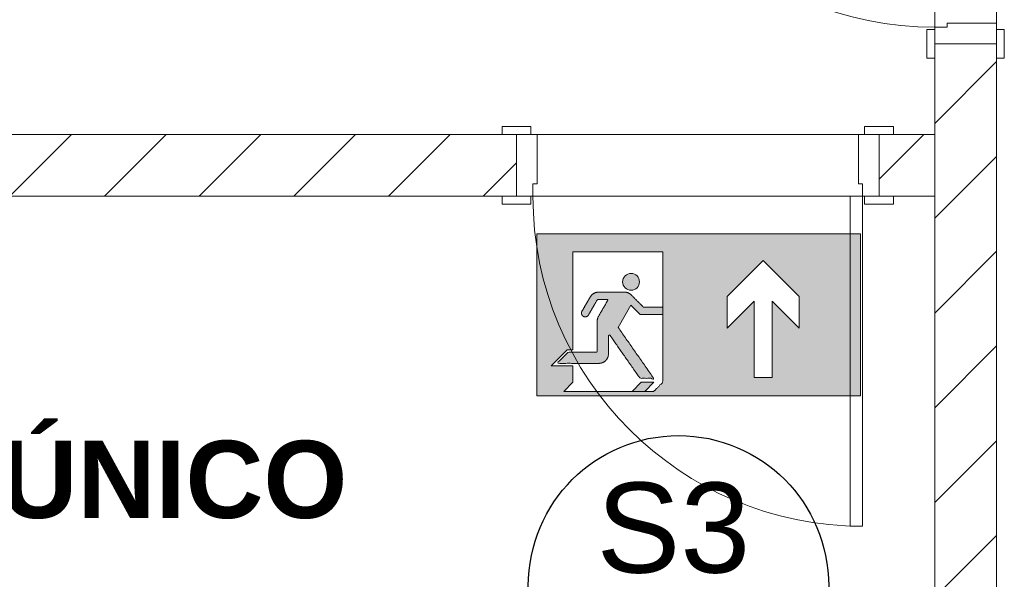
# Model space of a CAD drawing. Header units: millimetres. Extents: x 2826 to 3034, y 1533 to 1590.
# Tile 162 of 248: x 3002.83 to 3005.22, y 1551.68 to 1553.04. Entities that reach past the tile are written whole.
import ezdxf
from ezdxf.enums import TextEntityAlignment as Align

# ---------------------------------------------------------------- set-up
doc = ezdxf.new("R2010")
doc.units = ezdxf.units.MM
doc.linetypes.add('CONTINU', pattern=[0])
doc.layers.add('_Caneta_No__220', color=7, linetype='Continuous', lineweight=15, true_color=0x8a8a8a)
doc.layers.add('ARQ-TXT-1_100', color=10, linetype='Continuous')
doc.layers.add('C03', color=80, linetype='Continuous', lineweight=13)
doc.styles.add('ESTILO_GERADO_1', font='arialbd.ttf')
doc.styles.add('ESTILO_GERADO_2', font='arial.ttf')
doc.styles.add('style1', font='arial.ttf')
pattern_1 = [(45, (0.02328, 0.61931), (-0.1149048, 0.1149048), [])]

# ---------------------------------------------------------------- blocks, each defined once
blk = doc.blocks.new('SAÍDA EMER CIMA')
at = {"layer": 'C03', "lineweight": 0}
h = blk.add_hatch(color=3, dxfattribs=at)
h.dxf.hatch_style = 1
h.set_gradient(color1=(0, 255, 0), color2=(0, 255, 0), tint=1)
edge = h.paths.add_edge_path(flags=0)
edge.add_spline(control_points=[(2360.5608, 1215.4596), (2360.5608, 1215.3903), (2360.5608, 1215.321)], knot_values=[16.497787, 16.497787, 16.497787, 17.497787, 17.497787, 17.497787], weights=[1, 1, 1], degree=2, periodic=0)
edge.add_spline(control_points=[(2360.5608, 1215.321), (2360.4958, 1215.321), (2360.4308, 1215.321)], knot_values=[17.497787, 17.497787, 17.497787, 18.497787, 18.497787, 18.497787], weights=[1, 1, 1], degree=2, periodic=0)
edge.add_spline(control_points=[(2360.4308, 1215.321), (2360.4056, 1215.2958), (2360.3804, 1215.2707)], knot_values=[18.497787, 18.497787, 18.497787, 19.497787, 19.497787, 19.497787], weights=[1, 1, 1], degree=2, periodic=0)
edge.add_spline(control_points=[(2360.3804, 1215.2707), (2360.4748, 1215.2707), (2360.5692, 1215.2707)], knot_values=[19.497787, 19.497787, 19.497787, 20.497787, 20.497787, 20.497787], weights=[1, 1, 1], degree=2, periodic=0)
edge.add_spline(control_points=[(2360.5692, 1215.2707), (2360.5865, 1215.2707), (2360.5988, 1215.283)], knot_values=[20.497787, 20.497787, 20.497787, 21.283185, 21.283185, 21.283185], weights=[1, 0.92388, 1], degree=2, periodic=0)
edge.add_spline(control_points=[(2360.5988, 1215.283), (2360.6111, 1215.2952), (2360.6111, 1215.3126)], knot_values=[21.283185, 21.283185, 21.283185, 22.068583, 22.068583, 22.068583], weights=[1, 0.92388, 1], degree=2, periodic=0)
edge.add_spline(control_points=[(2360.6111, 1215.3126), (2360.6111, 1215.3528), (2360.6111, 1215.393)], knot_values=[22.068583, 22.068583, 22.068583, 23.068583, 23.068583, 23.068583], weights=[1, 1, 1], degree=2, periodic=0)
edge.add_spline(control_points=[(2360.6111, 1215.393), (2360.6111, 1215.3959), (2360.6139, 1215.3968), (2360.6167, 1215.3977), (2360.6184, 1215.3953)], knot_values=[23.068583, 23.068583, 23.068583, 24.333947, 24.333947, 25.599311, 25.599311, 25.599311], weights=[1, 0.806445, 1, 0.806445, 1], degree=2, periodic=0)
edge.add_spline(control_points=[(2360.6184, 1215.3953), (2360.6856, 1215.2994), (2360.7527, 1215.2036)], knot_values=[25.599311, 25.599311, 25.599311, 26.599311, 26.599311, 26.599311], weights=[1, 1, 1], degree=2, periodic=0)
edge.add_spline(control_points=[(2360.7527, 1215.2036), (2360.7834, 1215.2036), (2360.8141, 1215.2036)], knot_values=[26.599311, 26.599311, 26.599311, 27.599311, 27.599311, 27.599311], weights=[1, 1, 1], degree=2, periodic=0)
edge.add_spline(control_points=[(2360.8141, 1215.2036), (2360.7343, 1215.3176), (2360.6544, 1215.4317)], knot_values=[27.599311, 27.599311, 27.599311, 28.599311, 28.599311, 28.599311], weights=[1, 1, 1], degree=2, periodic=0)
edge.add_line((2360.6544, 1215.4317), (2360.7117, 1215.5308))
edge.add_line((2360.7117, 1215.5308), (2360.7537, 1215.4888))
edge.add_line((2360.7537, 1215.4888), (2360.8544, 1215.4888))
edge.add_spline(control_points=[(2360.8544, 1215.4888), (2360.8544, 1215.5055), (2360.8544, 1215.5223)], knot_values=[3, 3, 3, 4, 4, 4], weights=[1, 1, 1], degree=2, periodic=0)
edge.add_spline(control_points=[(2360.8544, 1215.5223), (2360.811, 1215.5223), (2360.7676, 1215.5223)], knot_values=[4, 4, 4, 5, 5, 5], weights=[1, 1, 1], degree=2, periodic=0)
edge.add_spline(control_points=[(2360.7676, 1215.5223), (2360.7402, 1215.5497), (2360.7128, 1215.5771)], knot_values=[5, 5, 5, 6, 6, 6], weights=[1, 1, 1], degree=2, periodic=0)
edge.add_spline(control_points=[(2360.7128, 1215.5771), (2360.7005, 1215.5894), (2360.6831, 1215.5894)], knot_values=[6, 6, 6, 6.785398, 6.785398, 6.785398], weights=[1, 0.92388, 1], degree=2, periodic=0)
edge.add_spline(control_points=[(2360.6831, 1215.5894), (2360.6247, 1215.5894), (2360.5663, 1215.5894)], knot_values=[6.785398, 6.785398, 6.785398, 7.785398, 7.785398, 7.785398], weights=[1, 1, 1], degree=2, periodic=0)
edge.add_spline(control_points=[(2360.5663, 1215.5894), (2360.5421, 1215.5894), (2360.53, 1215.5685)], knot_values=[7.785398, 7.785398, 7.785398, 8.832596, 8.832596, 8.832596], weights=[1, 0.866025, 1], degree=2, periodic=0)
edge.add_spline(control_points=[(2360.53, 1215.5685), (2360.5113, 1215.5361), (2360.4926, 1215.5038)], knot_values=[8.832596, 8.832596, 8.832596, 9.832596, 9.832596, 9.832596], weights=[1, 1, 1], degree=2, periodic=0)
edge.add_spline(control_points=[(2360.4926, 1215.5038), (2360.4842, 1215.4893), (2360.4988, 1215.4809), (2360.5133, 1215.4725), (2360.5217, 1215.487)], knot_values=[9.832596, 9.832596, 9.832596, 11.403392, 11.403392, 12.974188, 12.974188, 12.974188], weights=[1, 0.707107, 1, 0.707107, 1], degree=2, periodic=0)
edge.add_spline(control_points=[(2360.5217, 1215.487), (2360.5416, 1215.5214), (2360.5615, 1215.5559)], knot_values=[12.974188, 12.974188, 12.974188, 13.974188, 13.974188, 13.974188], weights=[1, 1, 1], degree=2, periodic=0)
edge.add_spline(control_points=[(2360.5615, 1215.5559), (2360.5857, 1215.5559), (2360.6099, 1215.5559)], knot_values=[13.974188, 13.974188, 13.974188, 14.974188, 14.974188, 14.974188], weights=[1, 1, 1], degree=2, periodic=0)
edge.add_spline(control_points=[(2360.6099, 1215.5559), (2360.5881, 1215.5182), (2360.5664, 1215.4806)], knot_values=[14.974188, 14.974188, 14.974188, 15.974188, 15.974188, 15.974188], weights=[1, 1, 1], degree=2, periodic=0)
edge.add_spline(control_points=[(2360.5664, 1215.4806), (2360.5608, 1215.4708), (2360.5608, 1215.4596)], knot_values=[15.974188, 15.974188, 15.974188, 16.497787, 16.497787, 16.497787], weights=[1, 0.965926, 1], degree=2, periodic=0)
h.paths.add_polyline_path([(2360.2907, 1215.1253), (2361.7402, 1215.1253), (2361.7402, 1215.8501), (2360.2907, 1215.8501)])
h.paths.add_polyline_path([(2361.1435, 1215.5693), (2361.3046, 1215.7304), (2361.4656, 1215.5693), (2361.4656, 1215.4284), (2361.3448, 1215.5492), (2361.3448, 1215.2069), (2361.2643, 1215.2069), (2361.2643, 1215.5492), (2361.1435, 1215.4284)], flags=16)
edge = h.paths.add_edge_path(flags=16)
edge.add_spline(control_points=[(2360.8544, 1215.5223), (2360.8544, 1215.5055), (2360.8544, 1215.4888)], knot_values=[3, 3, 3, 4, 4, 4], weights=[1, 1, 1], degree=2, periodic=0)
edge.add_spline(control_points=[(2360.8544, 1215.4888), (2360.8544, 1215.3372), (2360.8544, 1215.1857)], knot_values=[2, 2, 2, 3, 3, 3], weights=[1, 1, 1], degree=2, periodic=0)
edge.add_spline(control_points=[(2360.8544, 1215.1857), (2360.8342, 1215.1656), (2360.8141, 1215.1454)], knot_values=[1, 1, 1, 2, 2, 2], weights=[1, 1, 1], degree=2, periodic=0)
edge.add_spline(control_points=[(2360.8141, 1215.1454), (2360.794, 1215.1454), (2360.7738, 1215.1454)], knot_values=[0, 0, 0, 1, 1, 1], weights=[1, 1, 1], degree=2, periodic=0)
edge.add_line((2360.7738, 1215.1454), (2360.7169, 1215.1454))
edge.add_line((2360.7169, 1215.1454), (2360.4115, 1215.1454))
edge.add_line((2360.4115, 1215.1454), (2360.4517, 1215.1857))
edge.add_line((2360.4517, 1215.1857), (2360.4517, 1215.2602))
edge.add_line((2360.4517, 1215.2602), (2360.3551, 1215.2602))
edge.add_line((2360.3551, 1215.2602), (2360.4264, 1215.3315))
edge.add_line((2360.4264, 1215.3315), (2360.4517, 1215.3315))
edge.add_line((2360.4517, 1215.3315), (2360.4517, 1215.7695))
edge.add_line((2360.4517, 1215.7695), (2360.8544, 1215.7695))
edge.add_line((2360.8544, 1215.7695), (2360.8544, 1215.5223))
edge = h.paths.add_edge_path(flags=0)
edge.add_ellipse((2360.7125, 1215.6356), major_axis=(0.0267, 0.0267), ratio=1, start_angle=0, end_angle=360, ccw=False)
h = blk.add_hatch(color=3, dxfattribs=at)
h.dxf.hatch_style = 1
h.set_gradient(color1=(0, 255, 0), color2=(0, 255, 0), tint=1)
edge = h.paths.add_edge_path()
edge.add_ellipse((2360.7125, 1215.6356), major_axis=(0.0267, 0.0267), ratio=1, start_angle=0, end_angle=360, ccw=False)
h = blk.add_hatch(color=3, dxfattribs=at)
h.dxf.hatch_style = 1
h.set_gradient(color1=(0, 255, 0), color2=(0, 255, 0), tint=1)
edge = h.paths.add_edge_path()
edge.add_line((2360.7117, 1215.5308), (2360.7537, 1215.4888))
edge.add_line((2360.7537, 1215.4888), (2360.8544, 1215.4888))
edge.add_spline(control_points=[(2360.8544, 1215.4888), (2360.8544, 1215.5055), (2360.8544, 1215.5223)], knot_values=[3, 3, 3, 4, 4, 4], weights=[1, 1, 1], degree=2, periodic=0)
edge.add_spline(control_points=[(2360.8544, 1215.5223), (2360.811, 1215.5223), (2360.7676, 1215.5223)], knot_values=[4, 4, 4, 5, 5, 5], weights=[1, 1, 1], degree=2, periodic=0)
edge.add_spline(control_points=[(2360.7676, 1215.5223), (2360.7402, 1215.5497), (2360.7128, 1215.5771)], knot_values=[5, 5, 5, 6, 6, 6], weights=[1, 1, 1], degree=2, periodic=0)
edge.add_spline(control_points=[(2360.7128, 1215.5771), (2360.7005, 1215.5894), (2360.6831, 1215.5894)], knot_values=[6, 6, 6, 6.785398, 6.785398, 6.785398], weights=[1, 0.92388, 1], degree=2, periodic=0)
edge.add_spline(control_points=[(2360.6831, 1215.5894), (2360.6247, 1215.5894), (2360.5663, 1215.5894)], knot_values=[6.785398, 6.785398, 6.785398, 7.785398, 7.785398, 7.785398], weights=[1, 1, 1], degree=2, periodic=0)
edge.add_spline(control_points=[(2360.5663, 1215.5894), (2360.5421, 1215.5894), (2360.53, 1215.5685)], knot_values=[7.785398, 7.785398, 7.785398, 8.832596, 8.832596, 8.832596], weights=[1, 0.866025, 1], degree=2, periodic=0)
edge.add_spline(control_points=[(2360.53, 1215.5685), (2360.5113, 1215.5361), (2360.4926, 1215.5038)], knot_values=[8.832596, 8.832596, 8.832596, 9.832596, 9.832596, 9.832596], weights=[1, 1, 1], degree=2, periodic=0)
edge.add_spline(control_points=[(2360.4926, 1215.5038), (2360.4842, 1215.4893), (2360.4988, 1215.4809), (2360.5133, 1215.4725), (2360.5217, 1215.487)], knot_values=[9.832596, 9.832596, 9.832596, 11.403392, 11.403392, 12.974188, 12.974188, 12.974188], weights=[1, 0.707107, 1, 0.707107, 1], degree=2, periodic=0)
edge.add_spline(control_points=[(2360.5217, 1215.487), (2360.5416, 1215.5214), (2360.5615, 1215.5559)], knot_values=[12.974188, 12.974188, 12.974188, 13.974188, 13.974188, 13.974188], weights=[1, 1, 1], degree=2, periodic=0)
edge.add_spline(control_points=[(2360.5615, 1215.5559), (2360.5857, 1215.5559), (2360.6099, 1215.5559)], knot_values=[13.974188, 13.974188, 13.974188, 14.974188, 14.974188, 14.974188], weights=[1, 1, 1], degree=2, periodic=0)
edge.add_spline(control_points=[(2360.6099, 1215.5559), (2360.5881, 1215.5182), (2360.5664, 1215.4806)], knot_values=[14.974188, 14.974188, 14.974188, 15.974188, 15.974188, 15.974188], weights=[1, 1, 1], degree=2, periodic=0)
edge.add_spline(control_points=[(2360.5664, 1215.4806), (2360.5608, 1215.4708), (2360.5608, 1215.4596)], knot_values=[15.974188, 15.974188, 15.974188, 16.497787, 16.497787, 16.497787], weights=[1, 0.965926, 1], degree=2, periodic=0)
edge.add_spline(control_points=[(2360.5608, 1215.4596), (2360.5608, 1215.3903), (2360.5608, 1215.321)], knot_values=[16.497787, 16.497787, 16.497787, 17.497787, 17.497787, 17.497787], weights=[1, 1, 1], degree=2, periodic=0)
edge.add_spline(control_points=[(2360.5608, 1215.321), (2360.4958, 1215.321), (2360.4308, 1215.321)], knot_values=[17.497787, 17.497787, 17.497787, 18.497787, 18.497787, 18.497787], weights=[1, 1, 1], degree=2, periodic=0)
edge.add_spline(control_points=[(2360.4308, 1215.321), (2360.4056, 1215.2958), (2360.3804, 1215.2707)], knot_values=[18.497787, 18.497787, 18.497787, 19.497787, 19.497787, 19.497787], weights=[1, 1, 1], degree=2, periodic=0)
edge.add_spline(control_points=[(2360.3804, 1215.2707), (2360.4748, 1215.2707), (2360.5692, 1215.2707)], knot_values=[19.497787, 19.497787, 19.497787, 20.497787, 20.497787, 20.497787], weights=[1, 1, 1], degree=2, periodic=0)
edge.add_spline(control_points=[(2360.5692, 1215.2707), (2360.5865, 1215.2707), (2360.5988, 1215.283)], knot_values=[20.497787, 20.497787, 20.497787, 21.283185, 21.283185, 21.283185], weights=[1, 0.92388, 1], degree=2, periodic=0)
edge.add_spline(control_points=[(2360.5988, 1215.283), (2360.6111, 1215.2952), (2360.6111, 1215.3126)], knot_values=[21.283185, 21.283185, 21.283185, 22.068583, 22.068583, 22.068583], weights=[1, 0.92388, 1], degree=2, periodic=0)
edge.add_spline(control_points=[(2360.6111, 1215.3126), (2360.6111, 1215.3528), (2360.6111, 1215.393)], knot_values=[22.068583, 22.068583, 22.068583, 23.068583, 23.068583, 23.068583], weights=[1, 1, 1], degree=2, periodic=0)
edge.add_spline(control_points=[(2360.6111, 1215.393), (2360.6111, 1215.3959), (2360.6139, 1215.3968), (2360.6167, 1215.3977), (2360.6184, 1215.3953)], knot_values=[23.068583, 23.068583, 23.068583, 24.333947, 24.333947, 25.599311, 25.599311, 25.599311], weights=[1, 0.806445, 1, 0.806445, 1], degree=2, periodic=0)
edge.add_spline(control_points=[(2360.6184, 1215.3953), (2360.6856, 1215.2994), (2360.7527, 1215.2036)], knot_values=[25.599311, 25.599311, 25.599311, 26.599311, 26.599311, 26.599311], weights=[1, 1, 1], degree=2, periodic=0)
edge.add_spline(control_points=[(2360.7527, 1215.2036), (2360.7834, 1215.2036), (2360.8141, 1215.2036)], knot_values=[26.599311, 26.599311, 26.599311, 27.599311, 27.599311, 27.599311], weights=[1, 1, 1], degree=2, periodic=0)
edge.add_spline(control_points=[(2360.8141, 1215.2036), (2360.7343, 1215.3176), (2360.6544, 1215.4317)], knot_values=[27.599311, 27.599311, 27.599311, 28.599311, 28.599311, 28.599311], weights=[1, 1, 1], degree=2, periodic=0)
edge.add_line((2360.6544, 1215.4317), (2360.7117, 1215.5308))
h = blk.add_hatch(color=3, dxfattribs=at)
h.dxf.hatch_style = 1
h.set_gradient(color1=(0, 255, 0), color2=(0, 255, 0), tint=1)
h.paths.add_polyline_path([(2360.8141, 1215.1857), (2360.7572, 1215.1857), (2360.7169, 1215.1454), (2360.7738, 1215.1454)])
for points in [[(2360.2907, 1215.1253), (2360.2907, 1215.8501), (2360.2907, 1215.1253), (2361.7402, 1215.1253), (2361.7402, 1215.8501), (2361.7402, 1215.1253)], [(2361.7402, 1215.8501), (2360.2907, 1215.8501)], [(2361.1435, 1215.4284), (2361.2643, 1215.5492), (2361.2643, 1215.2069), (2361.3448, 1215.2069), (2361.3448, 1215.5492), (2361.4656, 1215.4284), (2361.4656, 1215.5693), (2361.3046, 1215.7304), (2361.1435, 1215.5693)]]:
    blk.add_lwpolyline(points, close=True, dxfattribs=at)
for points in [[(2360.8141, 1215.1857), (2360.7738, 1215.1454), (2360.7169, 1215.1454), (2360.4115, 1215.1454), (2360.4517, 1215.1857), (2360.4517, 1215.2602), (2360.3551, 1215.2602), (2360.4264, 1215.3315), (2360.4517, 1215.3315), (2360.4517, 1215.7695), (2360.8544, 1215.7695), (2360.8544, 1215.5223)], [(2360.6544, 1215.4317), (2360.7117, 1215.5308), (2360.7537, 1215.4888), (2360.8544, 1215.4888)], [(2360.8141, 1215.1857), (2360.7572, 1215.1857), (2360.7169, 1215.1454)]]:
    blk.add_lwpolyline(points, dxfattribs=at)
at = {"layer": 'C03', "lineweight": 0, "extrusion": (0, 0, -1)}
blk.add_ellipse((2360.7125, 1215.6356), major_axis=(0.0267, 0.0267), ratio=1, start_param=3.926991, end_param=10.210176, dxfattribs=at)
at = {"layer": 'C03', "lineweight": 0}
blk.add_rational_spline([(2360.7738, 1215.1454), (2360.794, 1215.1454), (2360.8141, 1215.1454), (2360.8342, 1215.1656), (2360.8544, 1215.1857), (2360.8544, 1215.3372), (2360.8544, 1215.4888), (2360.8544, 1215.5055), (2360.8544, 1215.5223), (2360.811, 1215.5223), (2360.7676, 1215.5223), (2360.7402, 1215.5497), (2360.7128, 1215.5771), (2360.7005, 1215.5894), (2360.6831, 1215.5894), (2360.6247, 1215.5894), (2360.5663, 1215.5894), (2360.5421, 1215.5894), (2360.53, 1215.5685), (2360.5113, 1215.5361), (2360.4926, 1215.5038), (2360.4842, 1215.4893), (2360.4988, 1215.4809), (2360.5133, 1215.4725), (2360.5217, 1215.487), (2360.5416, 1215.5214), (2360.5615, 1215.5559), (2360.5857, 1215.5559), (2360.6099, 1215.5559), (2360.5881, 1215.5182), (2360.5664, 1215.4806), (2360.5608, 1215.4708), (2360.5608, 1215.4596), (2360.5608, 1215.3903), (2360.5608, 1215.321), (2360.4958, 1215.321), (2360.4308, 1215.321), (2360.4056, 1215.2958), (2360.3804, 1215.2707), (2360.4748, 1215.2707), (2360.5692, 1215.2707), (2360.5865, 1215.2707), (2360.5988, 1215.283), (2360.6111, 1215.2952), (2360.6111, 1215.3126), (2360.6111, 1215.3528), (2360.6111, 1215.393), (2360.6111, 1215.3959), (2360.6139, 1215.3968), (2360.6167, 1215.3977), (2360.6184, 1215.3953), (2360.6856, 1215.2994), (2360.7527, 1215.2036), (2360.7834, 1215.2036), (2360.8141, 1215.2036), (2360.7343, 1215.3176), (2360.6544, 1215.4317)], [1, 1, 1, 1, 1, 1, 1, 1, 1, 1, 1, 1, 1, 0.923879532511, 1, 1, 1, 0.866025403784, 1, 1, 1, 0.707106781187, 1, 0.707106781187, 1, 1, 1, 1, 1, 1, 1, 0.965925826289, 1, 1, 1, 1, 1, 1, 1, 1, 1, 0.923879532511, 1, 0.923879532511, 1, 1, 1, 0.806444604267, 1, 0.806444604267, 1, 1, 1, 1, 1, 1, 1], degree=2, knots=[0, 0, 0, 1, 1, 2, 2, 3, 3, 4, 4, 5, 5, 6, 6, 6.785398, 6.785398, 7.785398, 7.785398, 8.832596, 8.832596, 9.832596, 9.832596, 11.403392, 11.403392, 12.974188, 12.974188, 13.974188, 13.974188, 14.974188, 14.974188, 15.974188, 15.974188, 16.497787, 16.497787, 17.497787, 17.497787, 18.497787, 18.497787, 19.497787, 19.497787, 20.497787, 20.497787, 21.283185, 21.283185, 22.068583, 22.068583, 23.068583, 23.068583, 24.333947, 24.333947, 25.599311, 25.599311, 26.599311, 26.599311, 27.599311, 27.599311, 28.599311, 28.599311, 28.599311], dxfattribs=at)
blk = doc.blocks.new('A$Cdd268059')
at = {"layer": '_Caneta_No__220'}
h = blk.add_hatch(dxfattribs=at)
h.set_pattern_fill('TIJOLO_COMUM_0005', color=256, style=0, pattern_type=2)
h.set_pattern_definition(pattern_1)
h.paths.add_polyline_path([(18.8463, 6.2893), (18.6963, 6.2893), (18.6963, 1.9693), (18.8463, 1.9693)])
h = blk.add_hatch(dxfattribs=at)
h.set_pattern_fill('TIJOLO_COMUM_0005', color=256, style=0, pattern_type=2)
h.set_pattern_definition(pattern_1)
h.paths.add_polyline_path([(13.1987, 6.0693), (13.1987, 5.9193), (17.6813, 5.9193), (17.6813, 6.0693)])
h = blk.add_hatch(dxfattribs=at)
h.set_pattern_fill('TIJOLO_COMUM_0005', color=256, style=0, pattern_type=2)
h.set_pattern_definition(pattern_1)
h.paths.add_polyline_path([(18.5613, 5.9193), (18.6963, 5.9193), (18.6963, 6.0693), (18.5613, 6.0693)])
for p, q in [((18.8463, 8.9906), (18.8463, 3.7698)), ((18.6963, 6.0693), (18.6963, 7.2693)), ((18.8463, 6.3393), (18.7263, 6.3393)), ((18.7263, 6.3393), (18.7263, 6.3293)), ((18.8463, 6.2893), (18.8463, 6.3393)), ((18.6773, 6.3243), (18.6773, 6.2543)), ((18.6963, 6.3243), (18.6773, 6.3243)), ((18.7263, 6.3293), (18.6963, 6.3293)), ((18.6963, 6.3293), (18.6963, 6.2893)), ((18.6963, 6.2543), (18.6963, 6.3243)), ((18.8463, 6.3243), (18.8463, 6.2543)), ((18.8653, 6.3243), (18.8463, 6.3243)), ((18.8653, 6.2543), (18.8653, 6.3243)), ((18.6963, 6.2893), (18.6963, 6.2543)), ((18.8463, 6.2893), (18.6963, 6.2893)), ((18.6963, 6.2893), (18.8463, 6.2893)), ((18.8463, 6.2893), (18.6963, 6.2893)), ((18.8463, 6.2893), (18.6963, 6.2893)), ((18.6963, 6.2893), (18.6963, 6.2543)), ((18.6963, 6.2893), (18.6963, 6.2543)), ((18.8463, 6.2893), (18.8463, 6.2543)), ((18.8463, 6.2893), (18.8463, 6.2543)), ((18.8463, 6.2893), (18.8463, 6.2543)), ((18.6773, 6.2543), (18.6963, 6.2543)), ((18.8463, 6.2543), (18.8653, 6.2543)), ((17.7163, 6.0883), (17.6463, 6.0883)), ((17.6463, 6.0883), (17.6463, 6.0693)), ((17.7163, 6.0693), (17.7163, 6.0883)), ((18.5963, 6.0883), (18.5263, 6.0883)), ((18.5263, 6.0883), (18.5263, 6.0693)), ((18.5963, 6.0693), (18.5963, 6.0883)), ((4.4708, 6.0693), (18.6963, 6.0693)), ((17.6813, 6.0693), (17.6463, 6.0693)), ((17.6463, 6.0693), (17.7163, 6.0693)), ((17.6813, 6.0693), (17.6463, 6.0693)), ((17.6813, 6.0693), (17.6463, 6.0693)), ((17.6813, 5.9193), (17.6813, 6.0693)), ((17.6813, 5.9193), (17.6813, 6.0693)), ((17.6813, 6.0693), (17.7313, 6.0693)), ((17.6813, 5.9193), (17.6813, 6.0693)), ((17.6813, 5.9193), (17.6813, 6.0693)), ((17.7313, 6.0693), (17.7313, 5.9493)), ((18.5113, 5.9493), (18.5113, 6.0693)), ((18.5113, 6.0693), (18.5613, 6.0693)), ((18.5263, 6.0693), (18.5963, 6.0693)), ((18.5613, 6.0693), (18.5963, 6.0693)), ((18.5613, 5.9193), (18.5613, 6.0693)), ((18.5613, 6.0693), (18.5613, 5.9193)), ((18.5613, 5.9193), (18.5613, 6.0693)), ((18.5613, 5.9193), (18.5613, 6.0693)), ((18.5613, 6.0693), (18.5963, 6.0693)), ((18.5613, 6.0693), (18.5963, 6.0693)), ((17.7313, 5.9493), (17.7213, 5.9493)), ((17.7213, 5.9493), (17.7213, 5.9193)), ((18.5213, 5.9493), (18.5113, 5.9493)), ((18.5213, 5.9193), (18.5213, 5.9493)), ((18.6963, 5.9193), (13.4452, 5.9193)), ((17.6813, 5.9193), (17.6463, 5.9193)), ((17.7163, 5.9193), (17.6463, 5.9193)), ((17.6463, 5.9193), (17.6463, 5.9003)), ((17.6813, 5.9193), (17.6463, 5.9193)), ((17.6813, 5.9193), (17.6463, 5.9193)), ((17.7213, 5.9193), (17.6813, 5.9193)), ((17.7163, 5.9003), (17.7163, 5.9193)), ((18.5213, 5.9193), (18.4913, 5.9193)), ((18.4913, 5.9193), (18.4913, 5.1193)), ((18.5613, 5.9193), (18.5213, 5.9193)), ((18.5213, 5.1193), (18.5213, 5.9193)), ((18.5963, 5.9193), (18.5263, 5.9193)), ((18.5263, 5.9193), (18.5263, 5.9003)), ((18.5613, 5.9193), (18.5963, 5.9193)), ((18.5613, 5.9193), (18.5963, 5.9193)), ((18.5613, 5.9193), (18.5963, 5.9193)), ((18.5963, 5.9003), (18.5963, 5.9193)), ((18.6963, 1.9693), (18.6963, 5.9193)), ((17.6463, 5.9003), (17.7163, 5.9003)), ((18.5263, 5.9003), (18.5963, 5.9003)), ((18.4913, 5.1193), (18.5213, 5.1193))]:
    blk.add_line(p, q, dxfattribs=at)
for points in [[(18.6963, 6.2893), (18.6963, 1.9693)], [(18.8463, 3.7698), (18.8463, 6.2893)], [(17.6813, 6.0693), (13.1987, 6.0693)], [(18.6963, 6.0693), (18.5613, 6.0693)], [(18.6963, 5.9193), (18.6963, 6.0693)], [(13.4452, 5.9193), (17.6813, 5.9193)], [(18.5613, 5.9193), (18.6963, 5.9193)]]:
    blk.add_lwpolyline(points, dxfattribs=at)
for centre in [(18.6963, 7.1293), (18.5213, 5.9193)]:
    blk.add_arc(centre, 0.8, 180, 270, dxfattribs=at)
at = {"layer": '_Caneta_No__220', "style": 'ESTILO_GERADO_1'}
blk.add_text('SALA DE CAD. ÚNICO', height=0.1875, dxfattribs=at).set_placement((14.4918, 5.1391))
at = {"layer": '_Caneta_No__220', "style": 'ESTILO_GERADO_2'}
for p in [(34.4309, 10.5457), (35.0309, 10.5457)]:
    blk.add_attdef('txt', text='', height=0.12, dxfattribs=at).set_placement(p, align=Align.MIDDLE_CENTER)
blk.add_attdef('txt', text='', height=0.12, rotation=90, dxfattribs=at).set_placement((1.2958, 6.4033), align=Align.MIDDLE_CENTER)

msp = doc.modelspace()

# ---------------------------------------------------------------- linework, layer by layer
at = {"layer": 'ARQ-TXT-1_100', "linetype": 'CONTINU'}
msp.add_circle((3004.4279, 1551.6679), 0.3645, dxfattribs=at)

# ---------------------------------------------------------------- block references
at = {"layer": 'C03', "xscale": 0.541905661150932, "yscale": 0.541905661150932, "zscale": 0.541905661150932}
msp.add_blockref('SAÍDA EMER CIMA', (1725.0293, 893.6456), dxfattribs=at)

# ---------------------------------------------------------------- texts
at = {"style": 'style1'}
msp.add_text('S3', height=0.21837, dxfattribs=at).set_placement((3004.2289, 1551.7001))

# ---------------------------------------------------------------- next in the draw order: block references
msp.add_blockref('A$Cdd268059', (2986.3533, 1546.6934))

doc.saveas('drawing.dxf')
